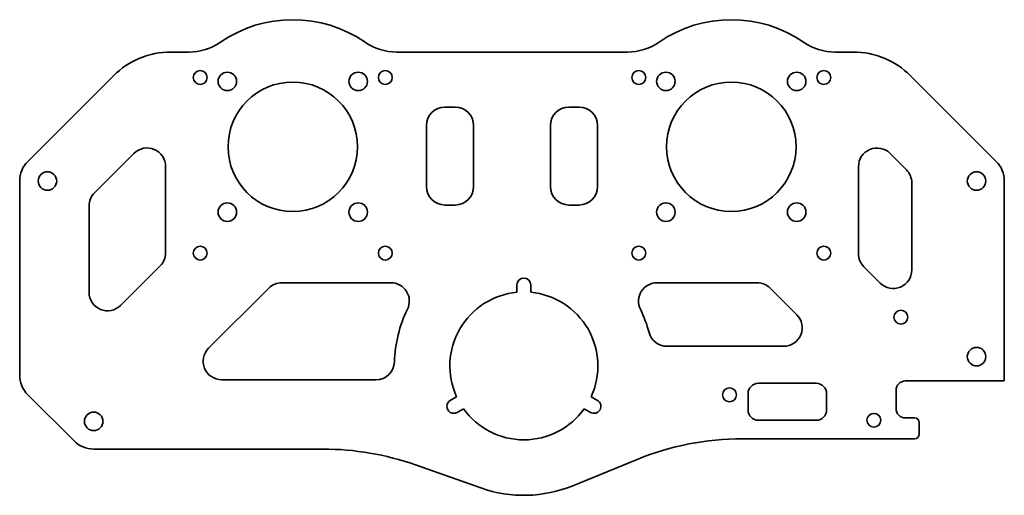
# Model space of a CAD drawing. Header units: millimetres. Extents: x -59 to 154, y -75 to 28.
import ezdxf

# ---------------------------------------------------------------- set-up
doc = ezdxf.new("R2010")
doc.units = ezdxf.units.MM
doc.layers.get('0').update_dxf_attribs({"true_color": 0xffffff})

msp = doc.modelspace()

# ---------------------------------------------------------------- linework, layer by layer
at = {"color": 252, "linetype": 'Continuous', "lineweight": 35, "true_color": 0x989898}
for p, q in [((-22.449944, 20.5), (-26.366189, 20.5)), ((72.350056, 20.5), (22.449944, 20.5)), ((121.147329, 20.5), (117.249944, 20.5)), ((-38.740558, 15.374369), (-57.278278, -3.163352)), ((152.059418, -3.163352), (133.521698, 15.374369)), ((32.9, 8.6), (35.1, 8.6)), ((59.7, 8.6), (61.9, 8.6)), ((28.9, -8.6), (28.9, 4.6)), ((39.1, 4.6), (39.1, -8.6)), ((55.7, -8.6), (55.7, 4.6)), ((65.9, 4.6), (65.9, -8.6)), ((-42.864065, -9.962342), (-34.328427, -1.426704)), ((129.128427, -1.445564), (132.645205, -4.962342)), ((-27.5, -4.255131), (-27.5, -22.941423)), ((122.3, -23.125769), (122.3, -4.273991)), ((-59.035638, -7.405992), (-59.035638, -49.405992)), ((133.816777, -7.790769), (133.816777, -26.642547)), ((153.816777, -50.669851), (153.816777, -7.405992)), ((35.1, -12.6), (32.9, -12.6)), ((61.9, -12.6), (59.7, -12.6)), ((-44.035638, -31.47706), (-44.035638, -12.790769)), ((-28.671573, -25.76985), (-37.20721, -34.305487)), ((126.98835, -29.470974), (123.471573, -25.954196)), ((-2.36659, -29.405992), (21.189373, -29.405992)), ((78.739352, -29.405992), (100.364138, -29.405992)), ((-18.195017, -43.577565), (-5.195017, -30.577565)), ((48.464362, -31.47646), (48.464362, -29.905992)), ((51.464362, -29.905992), (51.464362, -31.47646)), ((103.192565, -30.577565), (108.956424, -36.341424)), ((106.127997, -43.169851), (80.886296, -43.169851)), ((17.979991, -50.405992), (-15.36659, -50.405992)), ((132.411947, -50.669851), (153.816777, -50.669851)), ((100.661947, -51.169851), (113.161947, -51.169851)), ((130.411947, -56.669851), (130.411947, -52.669851)), ((-57.278278, -53.648633), (-47.278278, -63.648633)), ((34.058918, -54.856954), (35.418983, -54.07172)), ((64.509742, -54.07172), (65.869807, -54.856954)), ((98.411947, -56.919851), (98.411947, -53.419851)), ((115.411947, -53.419851), (115.411947, -56.919851)), ((36.918983, -56.669797), (35.558918, -57.45503)), ((64.369807, -57.45503), (63.009742, -56.669797)), ((113.161947, -59.169851), (100.661947, -59.169851)), ((134.411947, -58.669851), (132.411947, -58.669851)), ((135.411947, -62.169851), (135.411947, -59.669851)), ((97.17493, -63.169851), (134.411947, -63.169851)), ((-43.035638, -65.405992), (6.547776, -65.405992)), ((60.568707, -73.320233), (74.451336, -67.639335)), ((26.505057, -68.822365), (40.650964, -73.811685))]:
    msp.add_line(p, q, dxfattribs=at)
for centre, radius in [((-20, 15), 1.5), ((-14.142136, 14.142136), 2), ((14.142136, 14.142136), 2), ((20, 15), 1.5), ((74.8, 15), 1.5), ((80.657864, 14.142136), 2), ((108.942136, 14.142136), 2), ((114.8, 15), 1.5), ((0, 0), 14), ((94.8, 0), 14), ((-53.035638, -7.405992), 2), ((147.816777, -7.405992), 2), ((-14.142136, -14.142136), 2), ((14.142136, -14.142136), 2), ((80.657864, -14.142136), 2), ((108.942136, -14.142136), 2), ((-20, -23), 1.5), ((20, -23), 1.5), ((74.8, -23), 1.5), ((114.8, -23), 1.5), ((131.464362, -36.874443), 1.5), ((147.816777, -45.405992), 2), ((94.411947, -53.669851), 1.5), ((-43.035638, -59.405992), 2), ((125.631533, -59.169851), 1.5)]:
    msp.add_circle(centre, radius, dxfattribs=at)
for centre, radius, start, end in [((0, 0), 27.5, 55.364543, 124.635457), ((94.8, 0), 27.5, 55.364543, 124.635457), ((-22.449944, 32.5), 12, 270, 304.635457), ((22.449944, 32.5), 12, 235.364543, 270), ((72.350056, 32.5), 12, 270, 304.635457), ((117.249944, 32.5), 12, 235.364543, 270), ((-26.366189, 3), 17.5, 90, 135), ((121.147329, 3), 17.5, 45, 90), ((32.9, 4.6), 4, 90, 180), ((35.1, 4.6), 4, 0, 90), ((59.7, 4.6), 4, 90, 180), ((61.9, 4.6), 4, 0, 90), ((-31.5, -4.255131), 4, 0, 135), ((126.3, -4.273991), 4, 45, 180), ((-53.035638, -7.405992), 6, 135, 180), ((147.816777, -7.405992), 6, 0, 45), ((129.816777, -7.790769), 4, 360, 45), ((-40.035638, -12.790769), 4, 135, 180), ((32.9, -8.6), 4, 180, 270), ((35.1, -8.6), 4, 270, 0), ((59.7, -8.6), 4, 180, 270), ((61.9, -8.6), 4, 270, 360), ((-31.5, -22.941423), 4, 315, 0), ((126.3, -23.125769), 4, 180, 225), ((129.816777, -26.642547), 4, 225, 360), ((-2.36659, -33.405992), 4, 90, 135), ((21.189373, -33.405992), 4, 334.05552, 90), ((49.964362, -29.905992), 1.5, 0, 180), ((78.739352, -33.405992), 4, 90, 205.94448), ((100.364138, -33.405992), 4, 45, 90), ((-40.035638, -31.47706), 4, 180, 315), ((49.964362, -47.405992), 16, 95.379379, 204.620621), ((49.964362, -47.405992), 16, 335.379379, 84.620621), ((49.964362, -47.405992), 28, 154.05552, 178.209215), ((49.964362, -47.405992), 28, 14.914623, 25.94448), ((106.127997, -39.169851), 4, 270, 45), ((80.886296, -39.169851), 4, 194.914623, 270), ((-15.36659, -46.405992), 4, 135, 270), ((17.979991, -46.405992), 4, 270, 358.209215), ((-53.035638, -49.405992), 6, 180, 225), ((132.411947, -52.669851), 2, 90, 180), ((100.661947, -53.419851), 2.25, 90, 180), ((113.161947, -53.419851), 2.25, 0, 90), ((34.808918, -56.155992), 1.5, 120, 300), ((65.119807, -56.155992), 1.5, 240, 60), ((49.964362, -47.405992), 16, 215.379379, 324.620621), ((100.661947, -56.919851), 2.25, 180, 270), ((113.161947, -56.919851), 2.25, 270, 0), ((132.411947, -56.669851), 2, 180, 270), ((134.411947, -59.669851), 1, 0, 90), ((-43.035638, -59.405992), 6, 225, 270), ((97.17493, -123.169851), 60, 90, 112.254826), ((134.411947, -62.169851), 1, 270, 0), ((6.547776, -125.405992), 60, 70.572041, 90), ((49.964362, -47.405992), 28, 250.572041, 292.254826)]:
    msp.add_arc(centre, radius, start, end, dxfattribs=at)

doc.saveas('drawing.dxf')
